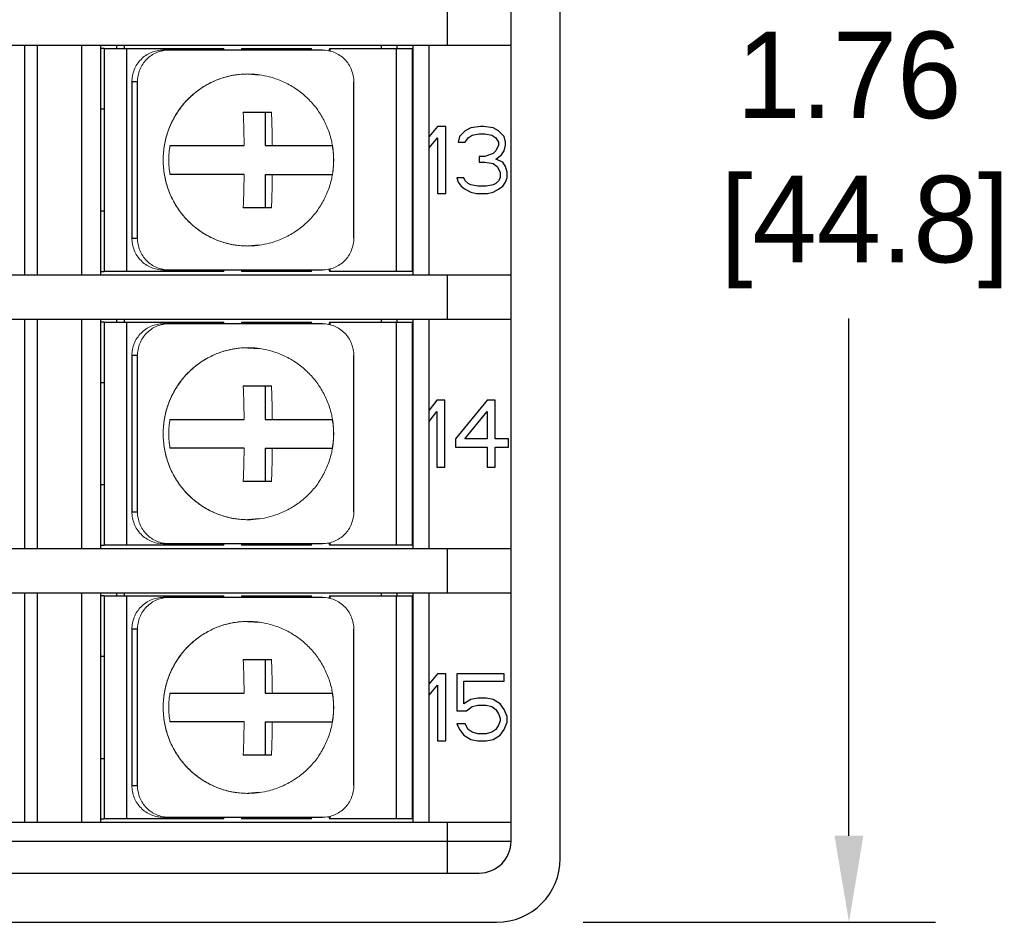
# Model space of a CAD drawing. Header units: inches. Extents: x 539.02 to 548.64, y 512.89 to 521.63.
# Tile 11 of 12: x 547.51 to 548.64, y 515.23 to 516.28. Entities that reach past the tile are written whole.
import ezdxf

# ---------------------------------------------------------------- set-up
doc = ezdxf.new("R2010")
doc.units = ezdxf.units.IN
doc.header["$LTSCALE"] = 8
doc.header["$MEASUREMENT"] = 0
doc.layers.add('02___PRT_ALL_AXES', color=7, linetype='Continuous')
doc.layers.add('Dimensions', color=140, linetype='Continuous')
doc.dimstyles.get("Standard").update_dxf_attribs({"dimtxt": 0.1, "dimasz": 0.1, "dimexe": 0.1, "dimexo": 0.1, "dimgap": 0.05, "dimtad": 0, "dimtih": 1, "dimtoh": 1, "dimzin": 0, "dimdsep": 46, "dimtxsty": 'Standard', "dimcen": 0, "dimclrd": 256, "dimclre": 256, "dimclrt": 256, "dimadec": 0, "dimazin": 0, "dimtfac": 1, "dimtofl": 0, "dimtmove": 0, "dimatfit": 3, "dimfxl": 0, "dimtolj": 1, "dimtzin": 0, "dimarcsym": 0})

# ---------------------------------------------------------------- blocks, each defined once
blk = doc.blocks.new('*D10')
at = {"layer": 'DEFPOINTS', "color": 0}
for p in [(548.0577, 516.9948), (548.0577, 515.2328), (548.4651, 515.2328)]:
    blk.add_point(p, dxfattribs=at)
at = {"layer": 'Dimensions', "lineweight": -2}
for p, q in [((548.1577, 516.9948), (548.5651, 516.9948)), ((548.4651, 516.8948), (548.4651, 516.2971)), ((548.4651, 515.3328), (548.4651, 515.9305)), ((548.1577, 515.2328), (548.5651, 515.2328))]:
    blk.add_line(p, q, dxfattribs=at)
at = {"layer": 'Dimensions'}
for points in [[(548.4484, 516.8948), (548.4817, 516.8948), (548.4651, 516.9948)], [(548.4484, 515.3328), (548.4817, 515.3328), (548.4651, 515.2328)]]:
    blk.add_solid(points, dxfattribs=at)
at = {"layer": 'Dimensions', "insert": (548.4651, 516.1138), "char_height": 0.1, "attachment_point": 5}
blk.add_mtext('\\A1;1.76\\P [44.8]', dxfattribs=at)

msp = doc.modelspace()

# ---------------------------------------------------------------- linework, layer by layer
at = {"color": 7, "linetype": 'Continuous'}
for p, q in [((548.1313, 515.3064), (548.1313, 516.9212)), ((548.0744, 515.3265), (548.0744, 516.9007)), ((548.0008, 516.2464), (548.0008, 516.2976)), ((546.4265, 516.2464), (548.0744, 516.2464)), ((547.5119, 516.2464), (547.5119, 515.9812)), ((547.5267, 516.2464), (547.5267, 515.9812)), ((547.5782, 515.9812), (547.5782, 516.2464)), ((547.6003, 515.9812), (547.6003, 516.2464)), ((547.6187, 516.2427), (547.6187, 516.2464)), ((547.6274, 516.2427), (547.6274, 516.2464)), ((547.9245, 516.2427), (547.9245, 516.2464)), ((547.9428, 516.2427), (547.9428, 516.2464)), ((547.9612, 515.9812), (547.9612, 516.2464)), ((547.9796, 515.9812), (547.9796, 516.2464)), ((547.604, 516.2427), (547.6003, 516.2427)), ((547.604, 516.2427), (547.7423, 516.2427)), ((547.604, 516.2427), (547.604, 515.9849)), ((547.6299, 516.2427), (547.6299, 515.9849)), ((547.8564, 516.2408), (547.6723, 516.2408)), ((547.7628, 516.2427), (547.8439, 516.2427)), ((547.8644, 516.2427), (547.9612, 516.2427)), ((547.9418, 516.2427), (547.9418, 515.9849)), ((547.96, 516.2427), (547.96, 515.9849)), ((547.7701, 516.2132), (547.7837, 516.2122)), ((547.7837, 516.2122), (547.7837, 516.2122)), ((547.6361, 516.204), (547.6361, 516.0236)), ((547.6425, 516.204), (547.6361, 516.204)), ((547.6425, 516.0236), (547.6425, 516.204)), ((547.8927, 516.0236), (547.8927, 516.204)), ((547.604, 516.1727), (547.6003, 516.1727)), ((547.7648, 516.169), (547.7974, 516.169)), ((547.7903, 516.169), (547.7903, 516.1304)), ((547.9893, 516.1525), (547.9796, 516.1409)), ((547.9989, 516.1525), (547.9893, 516.1525)), ((547.9989, 516.0751), (547.9989, 516.1525)), ((548.0392, 516.1525), (548.0279, 516.1508)), ((548.0424, 516.1525), (548.0392, 516.1525)), ((548.0537, 516.1508), (548.0424, 516.1525)), ((548.015, 516.1409), (548.0134, 516.1344)), ((548.0215, 516.1475), (548.015, 516.1409)), ((548.0279, 516.1508), (548.0215, 516.1475)), ((548.0247, 516.1393), (548.0295, 516.1426)), ((548.0295, 516.1426), (548.0376, 516.1442)), ((548.0376, 516.1442), (548.044, 516.1442)), ((548.044, 516.1442), (548.0521, 516.1426)), ((548.0521, 516.1426), (548.0569, 516.1393)), ((548.0601, 516.1475), (548.0537, 516.1508)), ((548.0666, 516.1409), (548.0601, 516.1475)), ((548.0682, 516.1344), (548.0666, 516.1409)), ((547.6801, 516.1304), (547.7658, 516.1304)), ((547.7903, 516.1304), (547.8679, 516.1304)), ((547.9796, 516.1278), (547.9893, 516.1393)), ((547.9893, 516.1393), (547.9893, 516.0751)), ((548.0134, 516.1344), (548.0215, 516.1344)), ((548.0215, 516.1344), (548.0247, 516.1393)), ((548.0569, 516.1393), (548.0601, 516.1344)), ((548.0601, 516.1311), (548.0569, 516.1245)), ((548.0601, 516.1344), (548.0601, 516.1311)), ((548.0666, 516.1245), (548.0682, 516.1311)), ((548.0682, 516.1311), (548.0682, 516.1344)), ((548.0537, 516.1212), (548.044, 516.1179)), ((548.0569, 516.1245), (548.0537, 516.1212)), ((548.0569, 516.1146), (548.0634, 516.1196)), ((548.0634, 516.1196), (548.0666, 516.1245)), ((548.044, 516.1179), (548.0376, 516.1179)), ((548.0376, 516.1179), (548.0376, 516.1113)), ((548.0376, 516.1113), (548.044, 516.1113)), ((548.044, 516.1113), (548.0537, 516.1097)), ((548.0537, 516.1097), (548.0585, 516.1064)), ((548.065, 516.1113), (548.0569, 516.1146)), ((548.0682, 516.1064), (548.065, 516.1113)), ((547.7658, 516.0972), (547.6801, 516.0972)), ((547.7903, 516.0972), (547.8679, 516.0972)), ((547.7903, 516.0972), (547.7903, 516.0586)), ((548.0585, 516.1064), (548.0618, 516.0998)), ((548.0618, 516.0998), (548.0618, 516.0932)), ((548.0698, 516.0998), (548.0682, 516.1064)), ((548.0698, 516.0932), (548.0698, 516.0998)), ((548.0199, 516.0932), (548.0118, 516.0932)), ((548.0118, 516.0932), (548.0134, 516.0883)), ((548.0134, 516.0883), (548.0167, 516.0834)), ((548.0215, 516.0899), (548.0199, 516.0932)), ((548.0247, 516.0866), (548.0215, 516.0899)), ((548.0279, 516.085), (548.0247, 516.0866)), ((548.036, 516.0834), (548.0279, 516.085)), ((548.0537, 516.085), (548.0457, 516.0834)), ((548.0569, 516.0866), (548.0537, 516.085)), ((548.0601, 516.0899), (548.0569, 516.0866)), ((548.0618, 516.0932), (548.0601, 516.0899)), ((548.065, 516.0834), (548.0682, 516.0883)), ((548.0682, 516.0883), (548.0698, 516.0932)), ((547.9893, 516.0751), (547.9989, 516.0751)), ((548.0167, 516.0834), (548.0215, 516.0801)), ((548.0215, 516.0801), (548.0279, 516.0768)), ((548.0279, 516.0768), (548.0344, 516.0751)), ((548.0344, 516.0751), (548.0473, 516.0751)), ((548.0457, 516.0834), (548.036, 516.0834)), ((548.0473, 516.0751), (548.0537, 516.0768)), ((548.0537, 516.0768), (548.0601, 516.0801)), ((548.0601, 516.0801), (548.065, 516.0834)), ((547.6003, 516.0549), (547.604, 516.0549)), ((547.7974, 516.0586), (547.7648, 516.0586)), ((547.6361, 516.0236), (547.6425, 516.0236)), ((547.7837, 516.0154), (547.7701, 516.0144)), ((547.7837, 516.0154), (547.7837, 516.0154)), ((547.6003, 515.9849), (547.604, 515.9849)), ((547.7423, 515.9849), (547.604, 515.9849)), ((547.6723, 515.9868), (547.8564, 515.9868)), ((547.8439, 515.9849), (547.7628, 515.9849)), ((547.9612, 515.9849), (547.8644, 515.9849)), ((546.4265, 515.9812), (548.0744, 515.9812)), ((548.0008, 515.93), (548.0008, 515.9812)), ((546.4265, 515.93), (548.0744, 515.93)), ((547.5119, 515.93), (547.5119, 515.6649)), ((547.5267, 515.93), (547.5267, 515.6649)), ((547.5782, 515.6649), (547.5782, 515.93)), ((547.6003, 515.6649), (547.6003, 515.93)), ((547.604, 515.9264), (547.6003, 515.9264)), ((547.604, 515.9264), (547.604, 515.6686)), ((547.604, 515.9264), (547.7423, 515.9264)), ((547.6187, 515.9264), (547.6187, 515.93)), ((547.6274, 515.9264), (547.6274, 515.93)), ((547.6299, 515.9264), (547.6299, 515.6686)), ((547.8564, 515.9245), (547.6723, 515.9245)), ((547.7628, 515.9264), (547.8439, 515.9264)), ((547.8644, 515.9264), (547.9612, 515.9264)), ((547.9245, 515.9264), (547.9245, 515.93)), ((547.9418, 515.9264), (547.9418, 515.6686)), ((547.9428, 515.9264), (547.9428, 515.93)), ((547.96, 515.9264), (547.96, 515.6686)), ((547.9612, 515.6649), (547.9612, 515.93)), ((547.9796, 515.6649), (547.9796, 515.93)), ((547.7701, 515.8969), (547.7837, 515.8959)), ((547.7837, 515.8959), (547.7837, 515.8959)), ((547.6361, 515.8877), (547.6361, 515.7073)), ((547.6425, 515.8877), (547.6361, 515.8877)), ((547.6425, 515.7073), (547.6425, 515.8877)), ((547.8927, 515.7073), (547.8927, 515.8877)), ((547.604, 515.8564), (547.6003, 515.8564)), ((547.7648, 515.8527), (547.7974, 515.8527)), ((547.7903, 515.8527), (547.7903, 515.814)), ((547.9888, 515.8361), (547.9796, 515.8246)), ((547.998, 515.8361), (547.9888, 515.8361)), ((547.998, 515.7588), (547.998, 515.8361)), ((548.0469, 515.8361), (548.0102, 515.7917)), ((548.0561, 515.8361), (548.0469, 515.8361)), ((548.0561, 515.7917), (548.0561, 515.8361)), ((547.9796, 515.8115), (547.9888, 515.823)), ((547.9888, 515.823), (547.9888, 515.7588)), ((548.0209, 515.7917), (548.0469, 515.823)), ((548.0469, 515.823), (548.0469, 515.7917)), ((547.6801, 515.814), (547.7658, 515.814)), ((547.7903, 515.814), (547.8679, 515.814)), ((548.0102, 515.7917), (548.0102, 515.7818)), ((548.0469, 515.7917), (548.0209, 515.7917)), ((548.0714, 515.7917), (548.0561, 515.7917)), ((548.0714, 515.7818), (548.0714, 515.7917)), ((547.7658, 515.7809), (547.6801, 515.7809)), ((547.7903, 515.7809), (547.8679, 515.7809)), ((547.7903, 515.7809), (547.7903, 515.7422)), ((548.0102, 515.7818), (548.0469, 515.7818)), ((548.0469, 515.7818), (548.0469, 515.7588)), ((548.0561, 515.7818), (548.0714, 515.7818)), ((548.0561, 515.7588), (548.0561, 515.7818)), ((547.9888, 515.7588), (547.998, 515.7588)), ((548.0469, 515.7588), (548.0561, 515.7588)), ((547.6003, 515.7386), (547.604, 515.7386)), ((547.7974, 515.7422), (547.7648, 515.7422)), ((547.6361, 515.7073), (547.6425, 515.7073)), ((547.7837, 515.699), (547.7701, 515.6981)), ((547.7837, 515.699), (547.7837, 515.699)), ((546.4265, 515.6649), (548.0744, 515.6649)), ((547.6003, 515.6686), (547.604, 515.6686)), ((547.7423, 515.6686), (547.604, 515.6686)), ((547.6723, 515.6704), (547.8564, 515.6704)), ((547.8439, 515.6686), (547.7628, 515.6686)), ((547.9612, 515.6686), (547.8644, 515.6686)), ((548.0008, 515.6137), (548.0008, 515.6649)), ((546.4265, 515.6137), (548.0744, 515.6137)), ((547.5119, 515.6137), (547.5119, 515.3486)), ((547.5267, 515.6137), (547.5267, 515.3486)), ((547.5782, 515.3486), (547.5782, 515.6137)), ((547.6003, 515.3486), (547.6003, 515.6137)), ((547.604, 515.61), (547.6003, 515.61)), ((547.604, 515.61), (547.7423, 515.61)), ((547.604, 515.61), (547.604, 515.3523)), ((547.6187, 515.61), (547.6187, 515.6137)), ((547.6274, 515.61), (547.6274, 515.6137)), ((547.6299, 515.61), (547.6299, 515.3523)), ((547.8564, 515.6082), (547.6723, 515.6082)), ((547.7628, 515.61), (547.8439, 515.61)), ((547.8644, 515.61), (547.9612, 515.61)), ((547.9245, 515.61), (547.9245, 515.6137)), ((547.9418, 515.61), (547.9418, 515.3523)), ((547.9428, 515.61), (547.9428, 515.6137)), ((547.96, 515.61), (547.96, 515.3523)), ((547.9612, 515.3486), (547.9612, 515.6137)), ((547.9796, 515.3486), (547.9796, 515.6137)), ((547.7701, 515.5805), (547.7837, 515.5796)), ((547.7837, 515.5796), (547.7837, 515.5796)), ((547.6361, 515.5714), (547.6361, 515.3909)), ((547.6425, 515.5714), (547.6361, 515.5714)), ((547.6425, 515.3909), (547.6425, 515.5714)), ((547.8927, 515.3909), (547.8927, 515.5714)), ((547.604, 515.5401), (547.6003, 515.5401)), ((547.7648, 515.5364), (547.7974, 515.5364)), ((547.7903, 515.5364), (547.7903, 515.4977)), ((547.9893, 515.5198), (547.9796, 515.5083)), ((547.9989, 515.5198), (547.9893, 515.5198)), ((547.9989, 515.4425), (547.9989, 515.5198)), ((548.0666, 515.5198), (548.0118, 515.5198)), ((548.0118, 515.5198), (548.0118, 515.477)), ((548.0666, 515.5116), (548.0666, 515.5198)), ((547.9796, 515.4951), (547.9893, 515.5067)), ((547.9893, 515.5067), (547.9893, 515.4425)), ((548.0199, 515.5116), (548.0666, 515.5116)), ((548.0199, 515.4853), (548.0199, 515.5116)), ((547.6801, 515.4977), (547.7658, 515.4977)), ((547.7903, 515.4977), (547.8679, 515.4977)), ((548.0279, 515.4902), (548.0199, 515.4853)), ((548.0231, 515.477), (548.0295, 515.482)), ((548.036, 515.4918), (548.0279, 515.4902)), ((548.0295, 515.482), (548.036, 515.4836)), ((548.0457, 515.4918), (548.036, 515.4918)), ((548.036, 515.4836), (548.0457, 515.4836)), ((548.0537, 515.4902), (548.0457, 515.4918)), ((548.0457, 515.4836), (548.0521, 515.482)), ((548.0521, 515.482), (548.0569, 515.4787)), ((548.0618, 515.4853), (548.0537, 515.4902)), ((548.0666, 515.4787), (548.0618, 515.4853)), ((548.0118, 515.477), (548.0231, 515.477)), ((548.0569, 515.4787), (548.0601, 515.4737)), ((548.0601, 515.4737), (548.0618, 515.4688)), ((548.0698, 515.4705), (548.0666, 515.4787)), ((548.0698, 515.4639), (548.0698, 515.4705)), ((547.7658, 515.4646), (547.6801, 515.4646)), ((547.7903, 515.4646), (547.8679, 515.4646)), ((547.7903, 515.4646), (547.7903, 515.4259)), ((548.0215, 515.4622), (548.0118, 515.4622)), ((548.0118, 515.4622), (548.015, 515.4556)), ((548.0247, 515.4556), (548.0215, 515.4622)), ((548.0601, 515.4606), (548.0569, 515.4556)), ((548.0618, 515.4655), (548.0601, 515.4606)), ((548.0618, 515.4688), (548.0618, 515.4655)), ((548.0666, 515.4556), (548.0698, 515.4639)), ((548.015, 515.4556), (548.0199, 515.4491)), ((548.0199, 515.4491), (548.0279, 515.4441)), ((548.0295, 515.4524), (548.0247, 515.4556)), ((548.036, 515.4507), (548.0295, 515.4524)), ((548.0457, 515.4507), (548.036, 515.4507)), ((548.0521, 515.4524), (548.0457, 515.4507)), ((548.0569, 515.4556), (548.0521, 515.4524)), ((548.0537, 515.4441), (548.0618, 515.4491)), ((548.0618, 515.4491), (548.0666, 515.4556)), ((547.9893, 515.4425), (547.9989, 515.4425)), ((548.0279, 515.4441), (548.036, 515.4425)), ((548.036, 515.4425), (548.0457, 515.4425)), ((548.0457, 515.4425), (548.0537, 515.4441)), ((547.7974, 515.4259), (547.7648, 515.4259)), ((547.6003, 515.4222), (547.604, 515.4222)), ((547.6361, 515.3909), (547.6425, 515.3909)), ((547.7837, 515.3827), (547.7701, 515.3818)), ((547.7837, 515.3827), (547.7837, 515.3827)), ((546.4265, 515.3486), (548.0744, 515.3486)), ((547.6003, 515.3523), (547.604, 515.3523)), ((547.7423, 515.3523), (547.604, 515.3523)), ((547.6723, 515.3541), (547.8564, 515.3541)), ((547.8439, 515.3523), (547.7628, 515.3523)), ((547.9612, 515.3523), (547.8644, 515.3523)), ((548.0008, 515.2897), (548.0008, 515.3486)), ((546.4265, 515.3265), (548.0744, 515.3265)), ((546.4633, 515.2897), (548.0376, 515.2897)), ((546.4429, 515.2328), (548.0577, 515.2328))]:
    msp.add_line(p, q, dxfattribs=at)
for centre, radius in [((548.0376, 515.3265), 0.0368), ((548.0577, 515.3064), 0.0736)]:
    msp.add_arc(centre, radius, 270, 0, dxfattribs=at)
at = {"color": 7, "linetype": 'Continuous', "lineweight": 0}
for points, start_tangent, end_tangent in [([(547.6361, 516.204), (547.6368, 516.2112), (547.6388, 516.2181), (547.6422, 516.2245), (547.6467, 516.2301), (547.6522, 516.2347), (547.6585, 516.238), (547.6653, 516.2401), (547.6723, 516.2408)], (0, 1.003587), (1.003587, 0)), ([(547.6787, 516.2408), (547.6717, 516.2401), (547.6649, 516.238), (547.6586, 516.2347), (547.6531, 516.2301), (547.6486, 516.2245), (547.6452, 516.2181), (547.6432, 516.2112), (547.6425, 516.204)], (-1.003587, 0), (0, -1.003587)), ([(547.7423, 516.2427), (547.7425, 516.2408)], (0, -1.003587), (0.166276, -0.989717)), ([(547.7627, 516.2408), (547.7628, 516.2427)], (0.166276, 0.989717), (0, 1.003587)), ([(547.7639, 516.2408), (547.7641, 516.2427)], (0.166276, 0.989717), (0, 1.003587)), ([(547.8439, 516.2427), (547.844, 516.2408)], (0, -1.003587), (0.166276, -0.989717)), ([(547.8927, 516.204), (547.892, 516.2112), (547.8899, 516.2181), (547.8866, 516.2245), (547.8821, 516.2301), (547.8766, 516.2347), (547.8703, 516.238), (547.8635, 516.2401), (547.8564, 516.2408)], (0, 1.003587), (-1.003587, 0)), ([(547.864, 516.24), (547.8644, 516.2427)], (0.242017, 0.973969), (0, 1.003587)), ([(547.8652, 516.2396), (547.8656, 516.2427)], (0.275007, 0.965173), (0, 1.003587)), ([(547.7701, 516.0144), (547.7548, 516.0156), (547.7399, 516.0193), (547.7257, 516.0252), (547.7126, 516.0334), (547.7009, 516.0435), (547.6909, 516.0554), (547.6829, 516.0687), (547.677, 516.0831), (547.6734, 516.0983), (547.6722, 516.1138), (547.6734, 516.1294), (547.677, 516.1445), (547.6829, 516.1589), (547.6909, 516.1722), (547.7009, 516.1841), (547.7126, 516.1942), (547.7257, 516.2024), (547.7399, 516.2083), (547.7548, 516.212), (547.7701, 516.2132)], (-1.003587, 0), (1.003587, 0)), ([(547.7701, 516.2132), (547.764, 516.213), (547.7573, 516.2123), (547.7501, 516.2111), (547.7422, 516.209), (547.7336, 516.206), (547.7243, 516.2016), (547.7145, 516.1955), (547.7044, 516.1874), (547.6948, 516.1772), (547.6863, 516.1649), (547.6795, 516.1512), (547.6749, 516.1366), (547.6726, 516.1215), (547.6726, 516.1063), (547.6749, 516.0912), (547.6794, 516.0765), (547.6862, 516.0628), (547.6947, 516.0505), (547.7043, 516.0403), (547.7144, 516.0321), (547.7242, 516.026), (547.7335, 516.0216), (547.7421, 516.0186), (547.75, 516.0165), (547.7573, 516.0153), (547.764, 516.0146), (547.7701, 516.0144)], (-1.003587, -0.000511), (1.003587, -0.000511)), ([(547.7702, 516.2132), (547.7701, 516.2132)], (-1.003587, 0), (-1.003587, -0.000511)), ([(547.7837, 516.2122), (547.783, 516.2123), (547.7764, 516.213), (547.7702, 516.2132)], (-0.993658, 0.140825), (-1.003587, 0)), ([(547.7658, 516.1304), (547.7658, 516.1338), (547.7658, 516.1372), (547.7657, 516.1405), (547.7656, 516.1439), (547.7656, 516.1472), (547.7655, 516.1505), (547.7654, 516.1538), (547.7653, 516.1572), (547.7652, 516.1608), (547.765, 516.1647), (547.7648, 516.169)], (-0.009377, 1.003544), (-0.054404, 1.002112)), ([(547.7974, 516.169), (547.7976, 516.1646), (547.7978, 516.1606), (547.7979, 516.157), (547.798, 516.1536), (547.7981, 516.1503), (547.7982, 516.147), (547.7983, 516.1437), (547.7983, 516.1405), (547.7984, 516.1371), (547.7984, 516.1338), (547.7985, 516.1304)], (0.054404, -1.002112), (0.009377, -1.003544)), ([(547.6801, 516.0972), (547.6791, 516.1052), (547.6787, 516.1138), (547.6791, 516.1224), (547.6801, 516.1304)], (-0.169349, 0.989196), (0.169349, 0.989196)), ([(547.8679, 516.1304), (547.8689, 516.1225), (547.8693, 516.1139), (547.8689, 516.1053), (547.8679, 516.0972)], (0.169349, -0.989196), (-0.169349, -0.989196)), ([(547.7648, 516.0586), (547.765, 516.063), (547.7652, 516.067), (547.7653, 516.0706), (547.7654, 516.074), (547.7655, 516.0773), (547.7656, 516.0806), (547.7656, 516.0839), (547.7657, 516.0871), (547.7658, 516.0905), (547.7658, 516.0938), (547.7658, 516.0972)], (0.054404, 1.002112), (0.009377, 1.003544)), ([(547.7985, 516.0972), (547.7984, 516.0938), (547.7984, 516.0904), (547.7983, 516.0871), (547.7983, 516.0837), (547.7982, 516.0804), (547.7981, 516.0771), (547.798, 516.0738), (547.7979, 516.0704), (547.7978, 516.0668), (547.7976, 516.0629), (547.7974, 516.0586)], (-0.009377, -1.003544), (-0.054404, -1.002112)), ([(547.6723, 515.9868), (547.6653, 515.9875), (547.6585, 515.9896), (547.6522, 515.9929), (547.6467, 515.9975), (547.6422, 516.0031), (547.6388, 516.0095), (547.6368, 516.0164), (547.6361, 516.0236)], (-1.003587, 0), (0, 1.003587)), ([(547.6425, 516.0236), (547.6432, 516.0164), (547.6452, 516.0095), (547.6486, 516.0031), (547.6531, 515.9975), (547.6586, 515.9929), (547.6649, 515.9896), (547.6717, 515.9875), (547.6787, 515.9868)], (0, -1.003587), (1.003587, 0)), ([(547.8564, 515.9868), (547.8635, 515.9875), (547.8703, 515.9896), (547.8766, 515.9929), (547.8821, 515.9975), (547.8866, 516.0031), (547.8899, 516.0095), (547.892, 516.0164), (547.8927, 516.0236)], (1.003587, 0), (0, 1.003587)), ([(547.7701, 516.0144), (547.7702, 516.0144)], (1.003587, -0.000511), (1.003587, 0)), ([(547.7702, 516.0144), (547.7764, 516.0146), (547.783, 516.0153), (547.7837, 516.0154)], (1.003587, 0), (0.993658, 0.140825)), ([(547.7425, 515.9868), (547.7423, 515.9849)], (-0.166276, -0.989717), (0, -1.003587)), ([(547.7628, 515.9849), (547.7627, 515.9868)], (0, 1.003587), (-0.166276, 0.989717)), ([(547.7641, 515.9849), (547.7639, 515.9868)], (0, 1.003587), (-0.166276, 0.989717)), ([(547.844, 515.9868), (547.8439, 515.9849)], (-0.166276, -0.989717), (0, -1.003587)), ([(547.8644, 515.9849), (547.864, 515.9876)], (0, 1.003587), (-0.242017, 0.973969)), ([(547.8656, 515.9849), (547.8652, 515.988)], (0, 1.003587), (-0.275007, 0.965173)), ([(547.6361, 515.8877), (547.6368, 515.8948), (547.6388, 515.9018), (547.6422, 515.9081), (547.6467, 515.9137), (547.6522, 515.9183), (547.6585, 515.9217), (547.6653, 515.9238), (547.6723, 515.9245)], (0, 1.003587), (1.003587, 0)), ([(547.6787, 515.9245), (547.6717, 515.9238), (547.6649, 515.9217), (547.6586, 515.9183), (547.6531, 515.9137), (547.6486, 515.9081), (547.6452, 515.9018), (547.6432, 515.8948), (547.6425, 515.8877)], (-1.003587, 0), (0, -1.003587)), ([(547.7423, 515.9264), (547.7425, 515.9245)], (0, -1.003587), (0.166276, -0.989717)), ([(547.7627, 515.9245), (547.7628, 515.9264)], (0.166276, 0.989717), (0, 1.003587)), ([(547.7639, 515.9245), (547.7641, 515.9264)], (0.166276, 0.989717), (0, 1.003587)), ([(547.8439, 515.9264), (547.844, 515.9245)], (0, -1.003587), (0.166276, -0.989717)), ([(547.8927, 515.8877), (547.892, 515.8948), (547.8899, 515.9018), (547.8866, 515.9081), (547.8821, 515.9137), (547.8766, 515.9183), (547.8703, 515.9217), (547.8635, 515.9238), (547.8564, 515.9245)], (0, 1.003587), (-1.003587, 0)), ([(547.864, 515.9237), (547.8644, 515.9264)], (0.242017, 0.973969), (0, 1.003587)), ([(547.8652, 515.9233), (547.8656, 515.9264)], (0.275007, 0.965173), (0, 1.003587)), ([(547.7701, 515.8969), (547.764, 515.8967), (547.7573, 515.896), (547.7501, 515.8947), (547.7422, 515.8927), (547.7336, 515.8896), (547.7243, 515.8853), (547.7145, 515.8792), (547.7044, 515.8711), (547.6948, 515.8608), (547.6863, 515.8486), (547.6795, 515.8349), (547.6749, 515.8202), (547.6726, 515.8052), (547.6726, 515.7899), (547.6749, 515.7748), (547.6794, 515.7602), (547.6862, 515.7464), (547.6947, 515.7342), (547.7043, 515.7239), (547.7144, 515.7158), (547.7242, 515.7097), (547.7335, 515.7053), (547.7421, 515.7023), (547.75, 515.7002), (547.7573, 515.699), (547.764, 515.6983), (547.7701, 515.6981)], (-1.003587, -0.000511), (1.003587, -0.000511)), ([(547.7701, 515.6981), (547.7548, 515.6993), (547.7399, 515.703), (547.7257, 515.7089), (547.7126, 515.7171), (547.7009, 515.7272), (547.6909, 515.7391), (547.6829, 515.7523), (547.677, 515.7668), (547.6734, 515.7819), (547.6722, 515.7975), (547.6734, 515.813), (547.677, 515.8282), (547.6829, 515.8426), (547.6909, 515.8559), (547.7009, 515.8678), (547.7126, 515.8779), (547.7257, 515.886), (547.7399, 515.892), (547.7548, 515.8956), (547.7701, 515.8969)], (-1.003587, 0), (1.003587, 0)), ([(547.7702, 515.8969), (547.7701, 515.8969)], (-1.003587, 0), (-1.003587, -0.000511)), ([(547.7837, 515.8959), (547.783, 515.896), (547.7764, 515.8967), (547.7702, 515.8969)], (-0.993658, 0.140825), (-1.003587, 0)), ([(547.7658, 515.814), (547.7658, 515.8175), (547.7658, 515.8209), (547.7657, 515.8242), (547.7656, 515.8276), (547.7656, 515.8309), (547.7655, 515.8342), (547.7654, 515.8375), (547.7653, 515.8409), (547.7652, 515.8444), (547.765, 515.8483), (547.7648, 515.8527)], (-0.009377, 1.003544), (-0.054404, 1.002112)), ([(547.7974, 515.8527), (547.7976, 515.8483), (547.7978, 515.8443), (547.7979, 515.8407), (547.798, 515.8373), (547.7981, 515.834), (547.7982, 515.8307), (547.7983, 515.8274), (547.7983, 515.8241), (547.7984, 515.8208), (547.7984, 515.8175), (547.7985, 515.814)], (0.054404, -1.002112), (0.009377, -1.003544)), ([(547.6801, 515.7809), (547.6791, 515.7889), (547.6787, 515.7975), (547.6791, 515.8061), (547.6801, 515.814)], (-0.169349, 0.989196), (0.169349, 0.989196)), ([(547.8679, 515.814), (547.8689, 515.8062), (547.8693, 515.7976), (547.8689, 515.7889), (547.8679, 515.7809)], (0.169349, -0.989196), (-0.169349, -0.989196)), ([(547.7648, 515.7422), (547.765, 515.7467), (547.7652, 515.7506), (547.7653, 515.7543), (547.7654, 515.7577), (547.7655, 515.761), (547.7656, 515.7642), (547.7656, 515.7675), (547.7657, 515.7708), (547.7658, 515.7741), (547.7658, 515.7775), (547.7658, 515.7809)], (0.054404, 1.002112), (0.009377, 1.003544)), ([(547.7985, 515.7809), (547.7984, 515.7775), (547.7984, 515.7741), (547.7983, 515.7707), (547.7983, 515.7674), (547.7982, 515.764), (547.7981, 515.7607), (547.798, 515.7574), (547.7979, 515.7541), (547.7978, 515.7505), (547.7976, 515.7466), (547.7974, 515.7422)], (-0.009377, -1.003544), (-0.054404, -1.002112)), ([(547.6723, 515.6704), (547.6653, 515.6711), (547.6585, 515.6732), (547.6522, 515.6766), (547.6467, 515.6812), (547.6422, 515.6868), (547.6388, 515.6932), (547.6368, 515.7001), (547.6361, 515.7073)], (-1.003587, 0), (0, 1.003587)), ([(547.6425, 515.7073), (547.6432, 515.7001), (547.6452, 515.6932), (547.6486, 515.6868), (547.6531, 515.6812), (547.6586, 515.6766), (547.6649, 515.6732), (547.6717, 515.6711), (547.6787, 515.6704)], (0, -1.003587), (1.003587, 0)), ([(547.7701, 515.6981), (547.7702, 515.6981)], (1.003587, -0.000511), (1.003587, 0)), ([(547.7702, 515.6981), (547.7764, 515.6983), (547.783, 515.699), (547.7837, 515.699)], (1.003587, 0), (0.993658, 0.140825)), ([(547.8564, 515.6704), (547.8635, 515.6711), (547.8703, 515.6732), (547.8766, 515.6766), (547.8821, 515.6812), (547.8866, 515.6868), (547.8899, 515.6932), (547.892, 515.7001), (547.8927, 515.7073)], (1.003587, 0), (0, 1.003587)), ([(547.7425, 515.6704), (547.7423, 515.6686)], (-0.166276, -0.989717), (0, -1.003587)), ([(547.7628, 515.6686), (547.7627, 515.6704)], (0, 1.003587), (-0.166276, 0.989717)), ([(547.7641, 515.6686), (547.7639, 515.6704)], (0, 1.003587), (-0.166276, 0.989717)), ([(547.844, 515.6704), (547.8439, 515.6686)], (-0.166276, -0.989717), (0, -1.003587)), ([(547.8644, 515.6686), (547.864, 515.6713)], (0, 1.003587), (-0.242017, 0.973969)), ([(547.8656, 515.6686), (547.8652, 515.6717)], (0, 1.003587), (-0.275007, 0.965173)), ([(547.6361, 515.5714), (547.6368, 515.5785), (547.6388, 515.5855), (547.6422, 515.5918), (547.6467, 515.5974), (547.6522, 515.602), (547.6585, 515.6054), (547.6653, 515.6075), (547.6723, 515.6082)], (0, 1.003587), (1.003587, 0)), ([(547.6787, 515.6082), (547.6717, 515.6075), (547.6649, 515.6054), (547.6586, 515.602), (547.6531, 515.5974), (547.6486, 515.5918), (547.6452, 515.5855), (547.6432, 515.5785), (547.6425, 515.5714)], (-1.003587, 0), (0, -1.003587)), ([(547.7423, 515.61), (547.7425, 515.6082)], (0, -1.003587), (0.166276, -0.989717)), ([(547.7627, 515.6082), (547.7628, 515.61)], (0.166276, 0.989717), (0, 1.003587)), ([(547.7639, 515.6082), (547.7641, 515.61)], (0.166276, 0.989717), (0, 1.003587)), ([(547.8439, 515.61), (547.844, 515.6082)], (0, -1.003587), (0.166276, -0.989717)), ([(547.8927, 515.5714), (547.892, 515.5785), (547.8899, 515.5855), (547.8866, 515.5918), (547.8821, 515.5974), (547.8766, 515.602), (547.8703, 515.6054), (547.8635, 515.6075), (547.8564, 515.6082)], (0, 1.003587), (-1.003587, 0)), ([(547.864, 515.6073), (547.8644, 515.61)], (0.242017, 0.973969), (0, 1.003587)), ([(547.8652, 515.607), (547.8656, 515.61)], (0.275007, 0.965173), (0, 1.003587)), ([(547.7701, 515.3818), (547.7548, 515.383), (547.7399, 515.3866), (547.7257, 515.3926), (547.7126, 515.4007), (547.7009, 515.4109), (547.6909, 515.4227), (547.6829, 515.436), (547.677, 515.4504), (547.6734, 515.4656), (547.6722, 515.4812), (547.6734, 515.4967), (547.677, 515.5119), (547.6829, 515.5263), (547.6909, 515.5396), (547.7009, 515.5514), (547.7126, 515.5616), (547.7257, 515.5697), (547.7399, 515.5757), (547.7548, 515.5793), (547.7701, 515.5805)], (-1.003587, 0), (1.003587, 0)), ([(547.7701, 515.5805), (547.764, 515.5803), (547.7573, 515.5797), (547.7501, 515.5784), (547.7422, 515.5764), (547.7336, 515.5733), (547.7243, 515.5689), (547.7145, 515.5629), (547.7044, 515.5548), (547.6948, 515.5445), (547.6863, 515.5323), (547.6795, 515.5186), (547.6749, 515.5039), (547.6726, 515.4888), (547.6726, 515.4736), (547.6749, 515.4585), (547.6794, 515.4439), (547.6862, 515.4301), (547.6947, 515.4179), (547.7043, 515.4076), (547.7144, 515.3995), (547.7242, 515.3934), (547.7335, 515.389), (547.7421, 515.3859), (547.75, 515.3839), (547.7573, 515.3826), (547.764, 515.382), (547.7701, 515.3818)], (-1.003587, -0.000511), (1.003587, -0.000511)), ([(547.7702, 515.5805), (547.7701, 515.5805)], (-1.003587, 0), (-1.003587, -0.000511)), ([(547.7837, 515.5796), (547.783, 515.5797), (547.7764, 515.5803), (547.7702, 515.5805)], (-0.993658, 0.140825), (-1.003587, 0)), ([(547.7658, 515.4977), (547.7658, 515.5012), (547.7658, 515.5045), (547.7657, 515.5079), (547.7656, 515.5112), (547.7656, 515.5146), (547.7655, 515.5179), (547.7654, 515.5212), (547.7653, 515.5245), (547.7652, 515.5281), (547.765, 515.532), (547.7648, 515.5364)], (-0.009377, 1.003544), (-0.054404, 1.002112)), ([(547.7974, 515.5364), (547.7976, 515.532), (547.7978, 515.528), (547.7979, 515.5244), (547.798, 515.521), (547.7981, 515.5177), (547.7982, 515.5144), (547.7983, 515.5111), (547.7983, 515.5078), (547.7984, 515.5045), (547.7984, 515.5011), (547.7985, 515.4977)], (0.054404, -1.002112), (0.009377, -1.003544)), ([(547.6801, 515.4646), (547.6791, 515.4725), (547.6787, 515.4812), (547.6791, 515.4898), (547.6801, 515.4977)], (-0.169349, 0.989196), (0.169349, 0.989196)), ([(547.8679, 515.4977), (547.8689, 515.4899), (547.8693, 515.4813), (547.8689, 515.4726), (547.8679, 515.4646)], (0.169349, -0.989196), (-0.169349, -0.989196)), ([(547.7648, 515.4259), (547.765, 515.4303), (547.7652, 515.4343), (547.7653, 515.4379), (547.7654, 515.4413), (547.7655, 515.4446), (547.7656, 515.4479), (547.7656, 515.4512), (547.7657, 515.4545), (547.7658, 515.4578), (547.7658, 515.4612), (547.7658, 515.4646)], (0.054404, 1.002112), (0.009377, 1.003544)), ([(547.7985, 515.4646), (547.7984, 515.4611), (547.7984, 515.4578), (547.7983, 515.4544), (547.7983, 515.4511), (547.7982, 515.4477), (547.7981, 515.4444), (547.798, 515.4411), (547.7979, 515.4378), (547.7978, 515.4342), (547.7976, 515.4303), (547.7974, 515.4259)], (-0.009377, -1.003544), (-0.054404, -1.002112)), ([(547.6723, 515.3541), (547.6653, 515.3548), (547.6585, 515.3569), (547.6522, 515.3603), (547.6467, 515.3649), (547.6422, 515.3705), (547.6388, 515.3768), (547.6368, 515.3838), (547.6361, 515.3909)], (-1.003587, 0), (0, 1.003587)), ([(547.6425, 515.3909), (547.6432, 515.3838), (547.6452, 515.3768), (547.6486, 515.3705), (547.6531, 515.3649), (547.6586, 515.3603), (547.6649, 515.3569), (547.6717, 515.3548), (547.6787, 515.3541)], (0, -1.003587), (1.003587, 0)), ([(547.8564, 515.3541), (547.8635, 515.3548), (547.8703, 515.3569), (547.8766, 515.3603), (547.8821, 515.3649), (547.8866, 515.3705), (547.8899, 515.3768), (547.892, 515.3838), (547.8927, 515.3909)], (1.003587, 0), (0, 1.003587)), ([(547.7701, 515.3818), (547.7702, 515.3818)], (1.003587, -0.000511), (1.003587, 0)), ([(547.7702, 515.3818), (547.7764, 515.382), (547.783, 515.3826), (547.7837, 515.3827)], (1.003587, 0), (0.993658, 0.140825)), ([(547.8656, 515.3523), (547.8652, 515.3553)], (0, 1.003587), (-0.275007, 0.965173)), ([(547.7425, 515.3541), (547.7423, 515.3523)], (-0.166276, -0.989717), (0, -1.003587)), ([(547.7628, 515.3523), (547.7627, 515.3541)], (0, 1.003587), (-0.166276, 0.989717)), ([(547.7641, 515.3523), (547.7639, 515.3541)], (0, 1.003587), (-0.166276, 0.989717)), ([(547.844, 515.3541), (547.8439, 515.3523)], (-0.166276, -0.989717), (0, -1.003587)), ([(547.8644, 515.3523), (547.864, 515.355)], (0, 1.003587), (-0.242017, 0.973969))]:
    msp.add_spline(points, degree=3, dxfattribs=dict(at, start_tangent=start_tangent, end_tangent=end_tangent))
at = {"layer": '02___PRT_ALL_AXES', "color": 7, "linetype": 'Continuous', "lineweight": 0}
for points, start_tangent, end_tangent in [([(547.868, 516.1304), (547.8667, 516.1367), (547.862, 516.1514), (547.8551, 516.1651), (547.8462, 516.1777), (547.8354, 516.1886), (547.823, 516.1978), (547.8094, 516.205), (547.7948, 516.21), (547.7837, 516.2122)], (-0.16777, 0.989465), (-0.993645, 0.140919)), ([(547.868, 516.0972), (547.8691, 516.1061), (547.8691, 516.1215), (547.868, 516.1304)], (0.16777, 0.989465), (-0.16777, 0.989465)), ([(547.7837, 516.0154), (547.7948, 516.0176), (547.8094, 516.0226), (547.823, 516.0298), (547.8354, 516.039), (547.8462, 516.0499), (547.8551, 516.0625), (547.862, 516.0762), (547.8667, 516.0909), (547.868, 516.0972)], (0.993645, 0.140919), (0.16777, 0.989465)), ([(547.868, 515.8141), (547.8667, 515.8204), (547.862, 515.8351), (547.8551, 515.8488), (547.8462, 515.8613), (547.8354, 515.8723), (547.823, 515.8815), (547.8094, 515.8887), (547.7948, 515.8937), (547.7837, 515.8959)], (-0.16777, 0.989465), (-0.993645, 0.140919)), ([(547.868, 515.7809), (547.8691, 515.7898), (547.8691, 515.8052), (547.868, 515.8141)], (0.16777, 0.989465), (-0.16777, 0.989465)), ([(547.7837, 515.699), (547.7948, 515.7013), (547.8094, 515.7063), (547.823, 515.7134), (547.8354, 515.7226), (547.8462, 515.7336), (547.8551, 515.7461), (547.862, 515.7599), (547.8667, 515.7746), (547.868, 515.7809)], (0.993645, 0.140919), (0.16777, 0.989465)), ([(547.868, 515.4977), (547.8667, 515.5041), (547.862, 515.5187), (547.8551, 515.5325), (547.8462, 515.545), (547.8354, 515.556), (547.823, 515.5652), (547.8094, 515.5724), (547.7948, 515.5774), (547.7837, 515.5796)], (-0.16777, 0.989465), (-0.993645, 0.140919)), ([(547.868, 515.4645), (547.8691, 515.4734), (547.8691, 515.4889), (547.868, 515.4977)], (0.16777, 0.989465), (-0.16777, 0.989465)), ([(547.7837, 515.3827), (547.7948, 515.3849), (547.8094, 515.3899), (547.823, 515.3971), (547.8354, 515.4063), (547.8462, 515.4173), (547.8551, 515.4298), (547.862, 515.4436), (547.8667, 515.4582), (547.868, 515.4645)], (0.993645, 0.140919), (0.16777, 0.989465))]:
    msp.add_spline(points, degree=3, dxfattribs=dict(at, start_tangent=start_tangent, end_tangent=end_tangent))

# ---------------------------------------------------------------- dimensions: what is measured, and where the dimension line sits
at = {"layer": 'Dimensions'}
dim = msp.add_linear_dim(base=(548.4651, 515.2328), p1=(548.0577, 516.9948), p2=(548.0577, 515.2328), angle=90, dimstyle='Standard', override={"dimpost": '\\X'}, dxfattribs=at)
dim.commit()
dim.dimension.update_dxf_attribs({"geometry": '*D10', "text_midpoint": (548.4651, 516.1138), "dimtype": 160})

doc.saveas('drawing.dxf')
